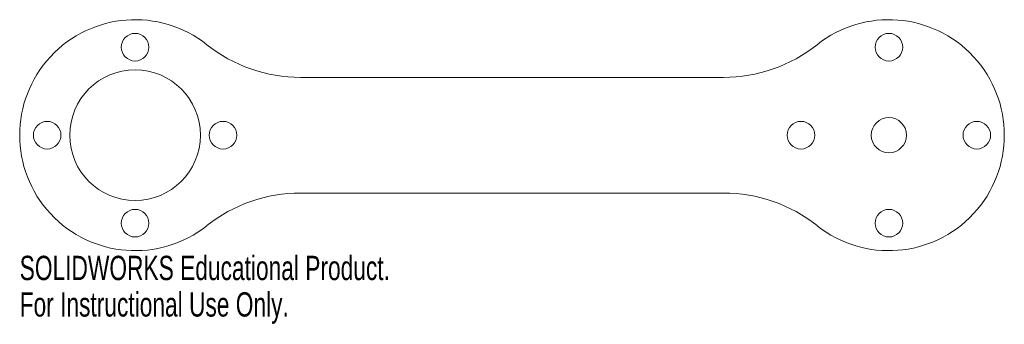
# Model space of a CAD drawing. Header units: millimetres. Extents: x -98 to 98, y -38 to 23.
import ezdxf

# ---------------------------------------------------------------- set-up
doc = ezdxf.new("R2010")
doc.units = ezdxf.units.MM
doc.styles.add('SLDTEXTSTYLE0', font='TXT', dxfattribs={"width": 0.7})

msp = doc.modelspace()

# ---------------------------------------------------------------- linework, layer by layer
at = {"color": 7, "linetype": 'Continuous', "lineweight": 15}
for p, q in [((-42.09, 11.5), (42.09, 11.5)), ((42.09, -11.5), (-42.09, -11.5))]:
    msp.add_line(p, q, dxfattribs=at)
for centre, radius in [((-75, 17.5), 2.75), ((75, 17.5), 2.75), ((-75, 0), 13), ((-92.5, 0), 2.75), ((-57.5, 0), 2.75), ((57.5, 0), 2.75), ((75, 0), 3.5), ((92.5, 0), 2.75), ((-75, -17.5), 2.75), ((75, -17.5), 2.75)]:
    msp.add_circle(centre, radius, dxfattribs=at)
for centre, radius, start, end in [((-75, 0), 22.97, 51.5836, 308.4164), ((75, 0), 22.97, 231.5836, 128.4164), ((-42.09, 41.5), 30, 231.5836, 270), ((42.09, 41.5), 30, 270, 308.4164), ((-42.09, -41.5), 30, 90, 128.4164), ((42.09, -41.5), 30, 51.5836, 90)]:
    msp.add_arc(centre, radius, start, end, dxfattribs=at)

# ---------------------------------------------------------------- texts
at = {"color": 7, "linetype": 'Continuous', "char_height": 4.8336, "attachment_point": 1, "style": 'SLDTEXTSTYLE0'}
for s, insert in [('SOLIDWORKS Educational Product.', (-97.97, -23.99)), ('For Instructional Use Only.', (-97.97, -31.24))]:
    msp.add_mtext(s, dxfattribs=dict(at, insert=insert))

doc.saveas('drawing.dxf')
